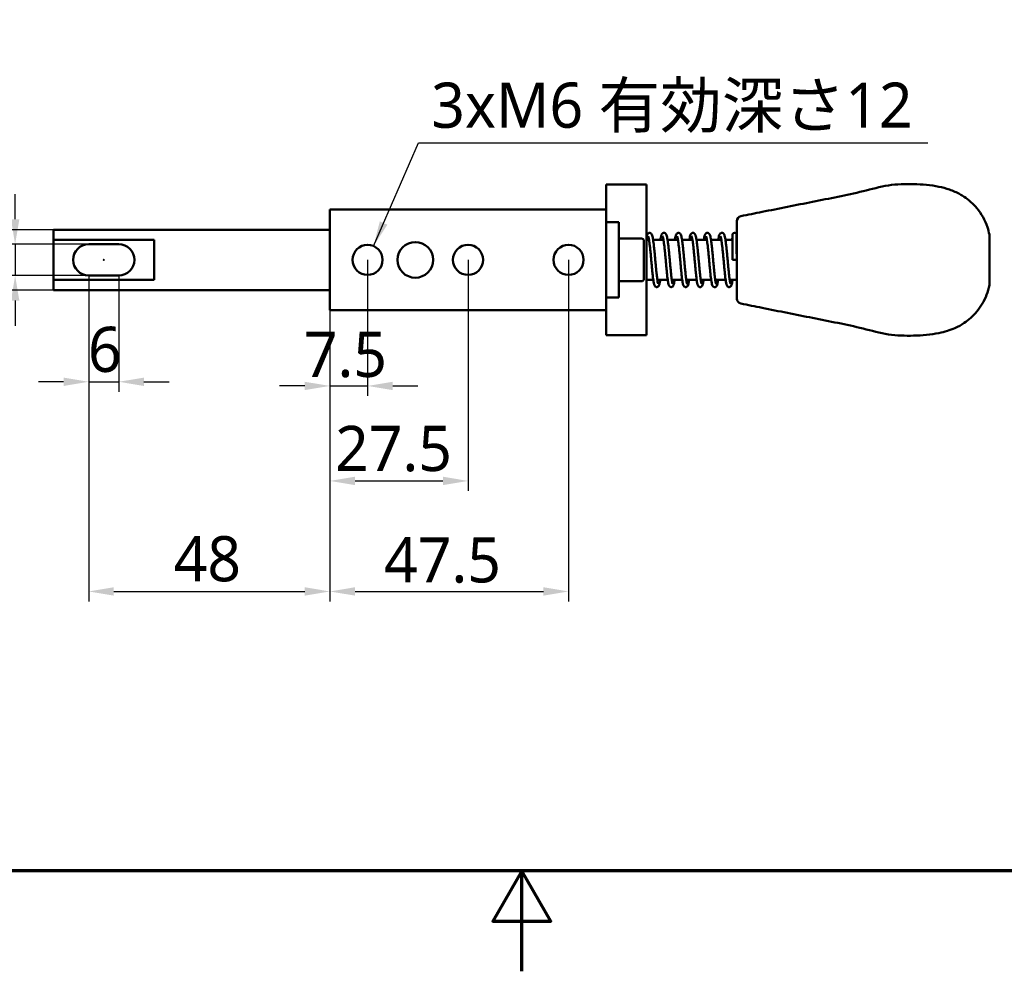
# Model space of a CAD drawing. Header units: millimetres. Extents: x 0 to 594, y 0 to 420.
# Tile 2 of 25: x 197 to 393, y 0 to 189. Entities that reach past the tile are written whole.
import ezdxf

# ---------------------------------------------------------------- set-up
doc = ezdxf.new("R2010")
doc.units = ezdxf.units.MM
doc.header["$LTSCALE"] = 2
for name, color, linetype, lineweight in [('Border (ISO)', 7, 'Continuous', 70), ('Dimension (ISO)', 7, 'Continuous', 25), ('Symbol (ISO)', 7, 'Continuous', 25), ('Visible (ISO)', 7, 'Continuous', 50)]:
    doc.layers.add(name, color=color, linetype=linetype, lineweight=lineweight)
doc.styles.add('Note Text (JIS)', font='meiryo.ttc')
doc.dimstyles.new('Default (JIS)', dxfattribs={"dimscale": 2, "dimtxt": 4.5, "dimasz": 2.5, "dimexe": 1, "dimexo": 0, "dimgap": 0.8, "dimtad": 1, "dimrnd": 1e-08, "dimdsep": 46, "dimtxsty": 'Note Text (JIS)', "dimcen": 0.09, "dimdle": 10, "dimclrd": 256, "dimclre": 256, "dimclrt": 256, "dimadec": 0, "dimazin": 2, "dimtfac": 0.777778, "dimtmove": 0, "dimatfit": 3, "dimfxl": 1, "dimtolj": 1, "dimtzin": 0, "dimlwd": -1, "dimlwe": -1, "dimarcsym": 0})
doc.dimstyles.new('Default (JIS)$7', dxfattribs={"dimscale": 2, "dimtxt": 4.5, "dimasz": 2.5, "dimexe": 1, "dimexo": 0, "dimgap": 0.8, "dimtad": 1, "dimrnd": 1e-08, "dimdsep": 46, "dimtxsty": 'Note Text (JIS)', "dimcen": 0.09, "dimdle": 10, "dimclrd": 256, "dimclre": 256, "dimclrt": 256, "dimadec": 0, "dimazin": 2, "dimtfac": 0.777778, "dimtmove": 0, "dimatfit": 3, "dimfxl": 1, "dimtolj": 1, "dimtzin": 0, "dimlwd": -1, "dimlwe": -1, "dimarcsym": 0})

# ---------------------------------------------------------------- blocks, each defined once
blk = doc.blocks.new('図面枠 既定の図面枠')
at = {"layer": 'Border (ISO)', "flags": 128}
for points in [[(10, 10), (10, 200), (287, 200), (287, 10), (10, 10)], [(148.5, 0), (148.5, 10), (145.613, 5), (151.387, 5), (148.5, 10)]]:
    blk.add_lwpolyline(points, dxfattribs=at)
blk = doc.blocks.new('*D14')
at = {"layer": 'Defpoints', "color": 0}
for p in [(210.81, 138.51), (258.81, 131.61), (258.81, 75.61)]:
    blk.add_point(p, dxfattribs=at)
at = {"layer": 'Dimension (ISO)'}
for p, q in [((210.81, 138.51), (210.81, 73.61)), ((258.81, 131.61), (258.81, 73.61)), ((215.81, 75.61), (253.81, 75.61))]:
    blk.add_line(p, q, dxfattribs=at)
for points in [[(215.81, 76.45), (215.81, 74.78), (210.81, 75.61)], [(253.81, 76.45), (253.81, 74.78), (258.81, 75.61)]]:
    blk.add_solid(points, dxfattribs=at)
at = {"layer": 'Dimension (ISO)', "insert": (227.72, 86.62), "char_height": 9, "attachment_point": 1, "style": 'Note Text (JIS)'}
blk.add_mtext('\\A1;48', dxfattribs=at)
blk = doc.blocks.new('*D15')
at = {"layer": 'Defpoints', "color": 0}
for p in [(266.31, 141.61), (258.81, 131.61), (266.31, 116.52)]:
    blk.add_point(p, dxfattribs=at)
at = {"layer": 'Dimension (ISO)'}
for p, q in [((266.31, 141.61), (266.31, 114.52)), ((258.81, 131.61), (258.81, 114.52)), ((253.81, 116.52), (248.81, 116.52)), ((258.81, 116.52), (266.31, 116.52)), ((271.31, 116.52), (276.31, 116.52))]:
    blk.add_line(p, q, dxfattribs=at)
for points in [[(253.81, 117.35), (253.81, 115.69), (258.81, 116.52)], [(271.31, 117.35), (271.31, 115.69), (266.31, 116.52)]]:
    blk.add_solid(points, dxfattribs=at)
at = {"layer": 'Dimension (ISO)', "insert": (253.63, 127.31), "char_height": 9, "attachment_point": 1, "style": 'Note Text (JIS)'}
blk.add_mtext('\\A1;7.5', dxfattribs=at)
blk = doc.blocks.new('*D16')
at = {"layer": 'Defpoints', "color": 0}
for p in [(286.31, 141.61), (258.81, 131.61), (286.31, 97.61)]:
    blk.add_point(p, dxfattribs=at)
at = {"layer": 'Dimension (ISO)'}
for p, q in [((286.31, 141.61), (286.31, 95.61)), ((258.81, 131.61), (258.81, 95.61)), ((263.81, 97.61), (281.31, 97.61))]:
    blk.add_line(p, q, dxfattribs=at)
for points in [[(263.81, 98.45), (263.81, 96.78), (258.81, 97.61)], [(281.31, 98.45), (281.31, 96.78), (286.31, 97.61)]]:
    blk.add_solid(points, dxfattribs=at)
at = {"layer": 'Dimension (ISO)', "insert": (259.85, 108.58), "char_height": 9, "attachment_point": 1, "style": 'Note Text (JIS)'}
blk.add_mtext('\\A1;27.5', dxfattribs=at)
blk = doc.blocks.new('*D17')
at = {"layer": 'Defpoints', "color": 0}
for p in [(306.31, 141.61), (258.81, 131.61), (306.31, 75.61)]:
    blk.add_point(p, dxfattribs=at)
at = {"layer": 'Dimension (ISO)'}
for p, q in [((306.31, 141.61), (306.31, 73.61)), ((258.81, 131.61), (258.81, 73.61)), ((263.81, 75.61), (301.31, 75.61))]:
    blk.add_line(p, q, dxfattribs=at)
for points in [[(263.81, 76.45), (263.81, 74.78), (258.81, 75.61)], [(301.31, 76.45), (301.31, 74.78), (306.31, 75.61)]]:
    blk.add_solid(points, dxfattribs=at)
at = {"layer": 'Dimension (ISO)', "insert": (269.6, 86.4), "char_height": 9, "attachment_point": 1, "style": 'Note Text (JIS)'}
blk.add_mtext('\\A1;47.5', dxfattribs=at)
blk = doc.blocks.new('*D18')
at = {"layer": 'Defpoints', "color": 0}
for p in [(210.81, 138.51), (216.81, 138.51), (216.81, 117.35)]:
    blk.add_point(p, dxfattribs=at)
at = {"layer": 'Dimension (ISO)'}
for p, q in [((210.81, 138.51), (210.81, 115.35)), ((216.81, 138.51), (216.81, 115.35)), ((205.81, 117.35), (200.81, 117.35)), ((210.81, 117.35), (216.81, 117.35)), ((221.81, 117.35), (226.81, 117.35))]:
    blk.add_line(p, q, dxfattribs=at)
for points in [[(205.81, 118.18), (205.81, 116.51), (210.81, 117.35)], [(221.81, 118.18), (221.81, 116.51), (216.81, 117.35)]]:
    blk.add_solid(points, dxfattribs=at)
at = {"layer": 'Dimension (ISO)', "insert": (210.66, 128.3), "char_height": 9, "attachment_point": 1, "style": 'Note Text (JIS)'}
blk.add_mtext('\\A1;6', dxfattribs=at)
blk = doc.blocks.new('*D19')
at = {"layer": 'Defpoints', "color": 0}
for p in [(210.81, 144.71), (196.17, 138.51), (210.81, 138.51)]:
    blk.add_point(p, dxfattribs=at)
at = {"layer": 'Dimension (ISO)'}
for p, q in [((196.17, 149.71), (196.17, 154.71)), ((210.81, 144.71), (194.17, 144.71)), ((196.17, 144.71), (196.17, 138.51)), ((210.81, 138.51), (194.17, 138.51)), ((196.17, 133.51), (196.17, 128.51))]:
    blk.add_line(p, q, dxfattribs=at)
for points in [[(195.34, 149.71), (197.01, 149.71), (196.17, 144.71)], [(195.34, 133.51), (197.01, 133.51), (196.17, 138.51)]]:
    blk.add_solid(points, dxfattribs=at)
at = {"layer": 'Dimension (ISO)', "insert": (185.2, 132.6), "char_height": 9, "attachment_point": 1, "rotation": 90, "style": 'Note Text (JIS)'}
blk.add_mtext('\\A1;6.2', dxfattribs=at)
blk = doc.blocks.new('*D20')
at = {"layer": 'Defpoints', "color": 0}
for p in [(203.81, 147.61), (179.36, 135.61), (203.81, 135.61)]:
    blk.add_point(p, dxfattribs=at)
at = {"layer": 'Dimension (ISO)'}
for p, q in [((179.36, 152.61), (179.36, 157.61)), ((203.81, 147.61), (177.36, 147.61)), ((179.36, 147.61), (179.36, 135.61)), ((203.81, 135.61), (177.36, 135.61)), ((179.36, 130.61), (179.36, 125.61))]:
    blk.add_line(p, q, dxfattribs=at)
for points in [[(178.52, 152.61), (180.19, 152.61), (179.36, 147.61)], [(178.52, 130.61), (180.19, 130.61), (179.36, 135.61)]]:
    blk.add_solid(points, dxfattribs=at)
at = {"layer": 'Dimension (ISO)', "insert": (168.57, 135.16), "char_height": 9, "attachment_point": 1, "rotation": 90, "style": 'Note Text (JIS)'}
blk.add_mtext('\\A1;12', dxfattribs=at)

msp = doc.modelspace()

# ---------------------------------------------------------------- linework, layer by layer
at = {"layer": 'Visible (ISO)'}
for p, q in [((313.808, 156.612), (321.808, 156.612)), ((313.808, 151.612), (313.808, 156.612)), ((321.808, 126.612), (321.808, 156.612)), ((258.808, 151.612), (313.808, 151.612)), ((258.808, 131.612), (258.808, 151.612)), ((313.808, 151.612), (313.808, 131.612)), ((316.308, 149.112), (313.808, 149.112)), ((316.308, 134.112), (316.308, 149.112)), ((339.808, 133.889), (339.808, 149.335)), ((203.808, 147.612), (203.808, 145.581)), ((203.808, 147.612), (258.808, 147.612)), ((203.808, 145.581), (223.808, 145.581)), ((203.808, 137.643), (203.808, 145.581)), ((223.808, 137.643), (223.808, 145.581)), ((320.808, 145.862), (316.308, 145.862)), ((321.308, 145.362), (321.308, 137.862)), ((322.321, 145.612), (321.808, 145.612)), ((325.201, 145.612), (323.131, 145.612)), ((328.081, 145.612), (326.011, 145.612)), ((330.961, 145.612), (328.891, 145.612)), ((333.841, 145.612), (331.771, 145.612)), ((336.721, 145.612), (334.651, 145.612)), ((338.954, 145.612), (337.531, 145.612)), ((339.808, 145.612), (339.754, 145.612)), ((390.058, 146.637), (390.058, 136.587)), ((210.808, 144.712), (216.808, 144.712)), ((338.966, 141.592), (339.766, 141.592)), ((223.808, 137.643), (203.808, 137.643)), ((203.808, 137.643), (203.808, 135.612)), ((216.808, 138.512), (210.808, 138.512)), ((320.808, 137.362), (316.308, 137.362)), ((323.173, 137.612), (321.808, 137.612)), ((326.053, 137.612), (323.981, 137.612)), ((328.933, 137.612), (326.861, 137.612)), ((331.812, 137.612), (329.741, 137.612)), ((334.692, 137.612), (332.621, 137.612)), ((337.572, 137.612), (335.501, 137.612)), ((339.808, 137.612), (338.381, 137.612)), ((203.808, 135.612), (258.808, 135.612)), ((316.308, 134.112), (313.808, 134.112)), ((313.808, 131.612), (258.808, 131.612)), ((313.808, 126.612), (313.808, 131.612)), ((313.808, 126.612), (321.808, 126.612))]:
    msp.add_line(p, q, dxfattribs=at)
for centre, radius in [((275.808, 141.612), 3.55), ((266.308, 141.612), 3), ((286.308, 141.612), 3), ((306.308, 141.612), 3), ((213.808, 141.612), 0.025)]:
    msp.add_circle(centre, radius, dxfattribs=at)
for centre, radius, start, end in [((340.808, 149.335), 1, 101.31755, 180), ((320.808, 145.362), 0.5, 0, 90), ((210.808, 141.612), 3.1, 90, 270), ((216.808, 141.612), 3.1, 270, 90), ((320.808, 137.862), 0.5, 270, 0), ((340.808, 133.889), 1, 180, 258.68245)]:
    msp.add_arc(centre, radius, start, end, dxfattribs=at)
for points, knots in [([(369.958, 156.436), (369.958, 156.436), (369.958, 156.436), (369.958, 156.436), (368.265, 156.177), (366.608, 155.696), (364.933, 155.28), (363.26, 154.864), (361.568, 154.512), (359.908, 154.175), (358.222, 153.832), (356.568, 153.505), (354.883, 153.17), (353.23, 152.84), (351.547, 152.503), (349.858, 152.165), (348.187, 151.83), (346.51, 151.495), (344.833, 151.16), (344.833, 151.16), (344.833, 151.16), (344.833, 151.16)], [0.46405654, 0.46405654, 0.46405654, 0.46405654, 0.46405664, 0.46405664, 0.46405664, 0.55610327, 0.55610327, 0.55610327, 0.64804419, 0.64804419, 0.64804419, 0.74146355, 0.74146355, 0.74146355, 0.83312031, 0.83312031, 0.83312031, 0.92382686, 0.92382686, 0.92382686, 0.92382686, 0.92382686, 0.92382686, 0.92382686]), ([(380.008, 156.185), (380.008, 156.185), (380.008, 156.185), (380.008, 156.185), (378.408, 156.512), (376.679, 156.643), (374.983, 156.687), (374.983, 156.687), (374.983, 156.687), (374.983, 156.687)], [0.286295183, 0.286295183, 0.286295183, 0.286295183, 0.286295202, 0.286295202, 0.286295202, 0.374849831, 0.374849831, 0.374849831, 0.37484995, 0.37484995, 0.37484995, 0.37484995]), ([(380.008, 156.185), (380.728, 156.037), (381.438, 155.845), (382.846, 155.356), (383.546, 155.046), (384.483, 154.526), (384.763, 154.355), (385.033, 154.175)], [0, 0, 0, 0, 0.22044992, 0.22044992, 0.46650017, 0.46650017, 0.57554245, 0.57554245, 0.57554245, 0.57554245]), ([(387.546, 151.913), (387.546, 151.913), (387.546, 151.913), (387.546, 151.913), (386.823, 152.779), (385.976, 153.545), (385.033, 154.175), (385.033, 154.175), (385.033, 154.175), (385.033, 154.175)], [0.116385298, 0.116385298, 0.116385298, 0.116385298, 0.116385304, 0.116385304, 0.116385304, 0.182957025, 0.182957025, 0.182957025, 0.182957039, 0.182957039, 0.182957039, 0.182957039]), ([(387.546, 151.913), (388.483, 150.79), (389.217, 149.489), (389.837, 147.63), (389.965, 147.137), (390.058, 146.637)], [0, 0, 0, 0, 0.4985869, 0.4985869, 0.67273407, 0.67273407, 0.67273407, 0.67273407]), ([(324.14, 136.844), (324.141, 136.844), (324.13, 136.868), (324.096, 136.976), (324.067, 137.1), (324.019, 137.367), (323.998, 137.492), (323.956, 137.781), (323.934, 137.946), (323.89, 138.308), (323.867, 138.506), (323.821, 138.929), (323.798, 139.155), (323.751, 139.626), (323.727, 139.872), (323.68, 140.379), (323.656, 140.639), (323.607, 141.167), (323.583, 141.435), (323.534, 141.971), (323.509, 142.238), (323.459, 142.768), (323.434, 143.029), (323.383, 143.539), (323.358, 143.787), (323.306, 144.264), (323.281, 144.493), (323.228, 144.927), (323.202, 145.131), (323.148, 145.511), (323.12, 145.687), (323.064, 146.009), (323.034, 146.154), (322.967, 146.425), (322.933, 146.543), (322.848, 146.721), (322.815, 146.788), (322.704, 146.891), (322.669, 146.918), (322.561, 146.973), (322.477, 146.995), (322.323, 146.987), (322.256, 146.966), (322.143, 146.907), (322.101, 146.868), (322.011, 146.769), (321.981, 146.713), (321.891, 146.525), (321.853, 146.385), (321.811, 146.201), (321.81, 146.195), (321.808, 146.189)], [36.2974909, 36.2974909, 36.2974909, 36.2974909, 36.4083351, 36.4083351, 36.6211978, 36.6211978, 36.7663463, 36.7663463, 36.919333, 36.919333, 37.0759142, 37.0759142, 37.2342788, 37.2342788, 37.3936281, 37.3936281, 37.5535907, 37.5535907, 37.7139943, 37.7139943, 37.8747765, 37.8747765, 38.035956, 38.035956, 38.1976412, 38.1976412, 38.3600867, 38.3600867, 38.5238559, 38.5238559, 38.6903151, 38.6903151, 38.8635306, 38.8635306, 39.0619376, 39.0619376, 39.1791743, 39.1791743, 39.2197664, 39.2197664, 39.2749421, 39.2749421, 39.3213272, 39.3213272, 39.3769953, 39.3769953, 39.4770238, 39.4770238, 39.7089778, 39.7089778, 39.7162919, 39.7162919, 39.7162919, 39.7162919]), ([(327.02, 136.844), (327.02, 136.844), (327.009, 136.87), (326.973, 136.988), (326.943, 137.117), (326.894, 137.394), (326.873, 137.523), (326.831, 137.818), (326.809, 137.985), (326.765, 138.353), (326.742, 138.553), (326.696, 138.981), (326.673, 139.208), (326.626, 139.683), (326.602, 139.93), (326.554, 140.439), (326.53, 140.7), (326.481, 141.229), (326.457, 141.497), (326.408, 142.033), (326.383, 142.3), (326.333, 142.829), (326.308, 143.089), (326.257, 143.597), (326.232, 143.844), (326.18, 144.318), (326.154, 144.545), (326.102, 144.975), (326.075, 145.177), (326.021, 145.553), (325.994, 145.726), (325.937, 146.044), (325.907, 146.186), (325.839, 146.455), (325.804, 146.571), (325.718, 146.737), (325.687, 146.79), (325.601, 146.876), (325.565, 146.907), (325.456, 146.968), (325.371, 146.994), (325.214, 146.989), (325.146, 146.97), (325.031, 146.912), (324.988, 146.874), (324.897, 146.778), (324.867, 146.724), (324.782, 146.552), (324.746, 146.43), (324.673, 146.133), (324.64, 145.964), (324.598, 145.719), (324.59, 145.666), (324.581, 145.612)], [30.0143056, 30.0143056, 30.0143056, 30.0143056, 30.1316489, 30.1316489, 30.3488018, 30.3488018, 30.4948039, 30.4948039, 30.6481761, 30.6481761, 30.8049412, 30.8049412, 30.9634028, 30.9634028, 31.1228095, 31.1228095, 31.2828106, 31.2828106, 31.4432446, 31.4432446, 31.6040559, 31.6040559, 31.7652694, 31.7652694, 31.9270017, 31.9270017, 32.0895238, 32.0895238, 32.253436, 32.253436, 32.4202118, 32.4202118, 32.5943347, 32.5943347, 32.7971869, 32.7971869, 32.8872895, 32.8872895, 32.9325065, 32.9325065, 32.9893121, 32.9893121, 33.0356344, 33.0356344, 33.0903511, 33.0903511, 33.1858624, 33.1858624, 33.3940032, 33.3940032, 33.5921456, 33.5921456, 33.6440229, 33.6440229, 33.6440229, 33.6440229]), ([(329.9, 136.844), (329.9, 136.844), (329.89, 136.868), (329.855, 136.979), (329.826, 137.103), (329.777, 137.373), (329.757, 137.499), (329.715, 137.789), (329.693, 137.954), (329.649, 138.317), (329.626, 138.516), (329.58, 138.94), (329.557, 139.166), (329.51, 139.638), (329.486, 139.885), (329.438, 140.392), (329.414, 140.652), (329.366, 141.181), (329.341, 141.448), (329.292, 141.984), (329.268, 142.252), (329.218, 142.781), (329.193, 143.042), (329.142, 143.551), (329.116, 143.799), (329.065, 144.276), (329.039, 144.504), (328.987, 144.937), (328.96, 145.141), (328.906, 145.52), (328.879, 145.695), (328.822, 146.016), (328.792, 146.161), (328.725, 146.431), (328.691, 146.549), (328.606, 146.724), (328.573, 146.789), (328.468, 146.887), (328.433, 146.915), (328.325, 146.972), (328.24, 146.995), (328.085, 146.988), (328.019, 146.967), (327.905, 146.908), (327.863, 146.87), (327.772, 146.772), (327.742, 146.715), (327.654, 146.532), (327.616, 146.396), (327.542, 146.078), (327.51, 145.909), (327.472, 145.683), (327.467, 145.648), (327.461, 145.612)], [23.7311203, 23.7311203, 23.7311203, 23.7311203, 23.8433433, 23.8433433, 24.0571298, 24.0571298, 24.2024656, 24.2024656, 24.3555368, 24.3555368, 24.5121582, 24.5121582, 24.670544, 24.670544, 24.8299057, 24.8299057, 24.9898766, 24.9898766, 25.1502868, 25.1502868, 25.3110753, 25.3110753, 25.472262, 25.472262, 25.6339571, 25.6339571, 25.7964187, 25.7964187, 25.9602179, 25.9602179, 26.1267431, 26.1267431, 26.3001457, 26.3001457, 26.4994458, 26.4994458, 26.6109256, 26.6109256, 26.6524475, 26.6524475, 26.7079872, 26.7079872, 26.7543537, 26.7543537, 26.8097873, 26.8097873, 26.9086936, 26.9086936, 27.1348304, 27.1348304, 27.3267749, 27.3267749, 27.3608399, 27.3608399, 27.3608399, 27.3608399]), ([(332.78, 136.844), (332.781, 136.844), (332.775, 136.854), (332.754, 136.914), (332.73, 137.001), (332.688, 137.203), (332.669, 137.306), (332.629, 137.553), (332.608, 137.698), (332.564, 138.024), (332.542, 138.206), (332.497, 138.599), (332.474, 138.811), (332.427, 139.26), (332.404, 139.496), (332.356, 139.986), (332.333, 140.24), (332.284, 140.759), (332.26, 141.023), (332.211, 141.557), (332.187, 141.826), (332.137, 142.36), (332.112, 142.625), (332.062, 143.147), (332.037, 143.402), (331.986, 143.898), (331.96, 144.137), (331.908, 144.595), (331.882, 144.812), (331.829, 145.221), (331.802, 145.412), (331.747, 145.764), (331.719, 145.925), (331.659, 146.219), (331.628, 146.35), (331.568, 146.541), (331.543, 146.61), (331.48, 146.733), (331.448, 146.789), (331.358, 146.879), (331.322, 146.909), (331.213, 146.969), (331.128, 146.994), (330.972, 146.989), (330.904, 146.969), (330.79, 146.911), (330.747, 146.873), (330.656, 146.777), (330.626, 146.722), (330.54, 146.547), (330.504, 146.422), (330.431, 146.121), (330.398, 145.952), (330.357, 145.711), (330.349, 145.662), (330.341, 145.612)], [17.447935, 17.447935, 17.447935, 17.447935, 17.5193761, 17.5193761, 17.7027233, 17.7027233, 17.8407221, 17.8407221, 17.9904513, 17.9904513, 18.1455157, 18.1455157, 18.303106, 18.303106, 18.4620142, 18.4620142, 18.6216923, 18.6216923, 18.7818826, 18.7818826, 18.9424726, 18.9424726, 19.1034406, 19.1034406, 19.2648451, 19.2648451, 19.4268545, 19.4268545, 19.5898413, 19.5898413, 19.7546567, 19.7546567, 19.9235425, 19.9235425, 20.1043483, 20.1043483, 20.2268214, 20.2268214, 20.3226258, 20.3226258, 20.3668696, 20.3668696, 20.4233688, 20.4233688, 20.4696992, 20.4696992, 20.5245767, 20.5245767, 20.6208447, 20.6208447, 20.8330281, 20.8330281, 21.0296409, 21.0296409, 21.0776528, 21.0776528, 21.0776528, 21.0776528]), ([(335.66, 136.844), (335.66, 136.844), (335.651, 136.865), (335.619, 136.963), (335.591, 137.079), (335.544, 137.334), (335.524, 137.456), (335.482, 137.737), (335.46, 137.899), (335.416, 138.254), (335.393, 138.45), (335.348, 138.868), (335.324, 139.091), (335.277, 139.558), (335.254, 139.803), (335.206, 140.307), (335.182, 140.566), (335.134, 141.093), (335.109, 141.36), (335.06, 141.895), (335.036, 142.164), (334.986, 142.694), (334.961, 142.956), (334.91, 143.468), (334.885, 143.718), (334.834, 144.199), (334.808, 144.43), (334.755, 144.868), (334.729, 145.075), (334.675, 145.46), (334.648, 145.639), (334.591, 145.966), (334.562, 146.114), (334.497, 146.388), (334.463, 146.508), (334.381, 146.7), (334.348, 146.78), (334.214, 146.898), (334.179, 146.924), (334.072, 146.976), (333.988, 146.996), (333.835, 146.986), (333.77, 146.963), (333.658, 146.903), (333.616, 146.864), (333.526, 146.763), (333.496, 146.705), (333.404, 146.506), (333.364, 146.353), (333.288, 146.008), (333.257, 145.837), (333.225, 145.634), (333.223, 145.623), (333.221, 145.612)], [11.1647497, 11.1647497, 11.1647497, 11.1647497, 11.2679557, 11.2679557, 11.4755665, 11.4755665, 11.6196138, 11.6196138, 11.7721031, 11.7721031, 11.9284486, 11.9284486, 12.0866901, 12.0866901, 12.2459674, 12.2459674, 12.4058821, 12.4058821, 12.5662485, 12.5662485, 12.7269958, 12.7269958, 12.8881352, 12.8881352, 13.0497653, 13.0497653, 13.2121227, 13.2121227, 13.3757292, 13.3757292, 13.5418343, 13.5418343, 13.7140633, 13.7140633, 13.9079528, 13.9079528, 14.0511272, 14.0511272, 14.0895488, 14.0895488, 14.143799, 14.143799, 14.1902469, 14.1902469, 14.2465805, 14.2465805, 14.3498252, 14.3498252, 14.5977891, 14.5977891, 14.7839161, 14.7839161, 14.7944715, 14.7944715, 14.7944715, 14.7944715]), ([(338.54, 136.844), (338.54, 136.844), (338.533, 136.86), (338.505, 136.942), (338.479, 137.047), (338.433, 137.281), (338.414, 137.395), (338.372, 137.663), (338.351, 137.819), (338.307, 138.163), (338.284, 138.353), (338.239, 138.762), (338.216, 138.981), (338.169, 139.441), (338.145, 139.683), (338.098, 140.182), (338.074, 140.439), (338.026, 140.963), (338.001, 141.229), (337.952, 141.764), (337.928, 142.033), (337.878, 142.565), (337.853, 142.829), (337.803, 143.345), (337.777, 143.597), (337.726, 144.084), (337.7, 144.318), (337.648, 144.764), (337.622, 144.975), (337.568, 145.369), (337.541, 145.553), (337.485, 145.89), (337.457, 146.042), (337.394, 146.324), (337.361, 146.448), (337.287, 146.645), (337.257, 146.723), (337.15, 146.85), (337.111, 146.889), (336.993, 146.961), (336.908, 146.991), (336.747, 146.992), (336.678, 146.974), (336.56, 146.919), (336.516, 146.882), (336.425, 146.789), (336.394, 146.736), (336.314, 146.581), (336.281, 146.477), (336.209, 146.207), (336.173, 146.035), (336.126, 145.764), (336.113, 145.69), (336.101, 145.612)], [4.8815644, 4.8815644, 4.8815644, 4.8815644, 4.971974, 4.971974, 5.1702758, 5.1702758, 5.3122032, 5.3122032, 5.4637323, 5.4637323, 5.6196277, 5.6196277, 5.7776371, 5.7776371, 5.9367808, 5.9367808, 6.0966083, 6.0966083, 6.2569083, 6.2569083, 6.4175948, 6.4175948, 6.5786663, 6.5786663, 6.740205, 6.740205, 6.9024188, 6.9024188, 7.0657651, 7.0657651, 7.2313172, 7.2313172, 7.402065, 7.402065, 7.5897526, 7.5897526, 7.7371819, 7.7371819, 7.7944215, 7.7944215, 7.8536374, 7.8536374, 7.8999376, 7.8999376, 7.9536117, 7.9536117, 8.0442744, 8.0442744, 8.22661, 8.22661, 8.43704, 8.43704, 8.5112792, 8.5112792, 8.5112792, 8.5112792]), ([(339.766, 141.592), (339.766, 141.858), (339.766, 142.125), (339.766, 142.652), (339.765, 142.913), (339.764, 143.419), (339.764, 143.666), (339.762, 144.14), (339.761, 144.367), (339.759, 144.795), (339.758, 144.997), (339.756, 145.369), (339.755, 145.54), (339.752, 145.847), (339.751, 145.984), (339.748, 146.218), (339.746, 146.317), (339.743, 146.475), (339.741, 146.533), (339.738, 146.598), (339.743, 146.593), (339.729, 146.669), (339.728, 146.676), (339.722, 146.697), (339.719, 146.711), (339.703, 146.752), (339.695, 146.774), (339.663, 146.822), (339.651, 146.84), (339.62, 146.874), (339.602, 146.891), (339.546, 146.934), (339.499, 146.962), (339.397, 146.989), (339.35, 146.994), (339.262, 146.987), (339.221, 146.976), (339.147, 146.947), (339.116, 146.927), (339.058, 146.882), (339.036, 146.858), (338.997, 146.807), (338.985, 146.785), (338.965, 146.744), (338.96, 146.728), (338.951, 146.703), (338.949, 146.693), (338.944, 146.674), (338.942, 146.666), (338.939, 146.647), (338.938, 146.64), (338.935, 146.612), (338.934, 146.602), (338.931, 146.555), (338.929, 146.515), (338.923, 146.388), (338.918, 146.296), (338.907, 146.075), (338.9, 145.948), (338.887, 145.742), (338.883, 145.679), (338.879, 145.612)], [0, 0, 0, 0, 0.160078, 0.160078, 0.3201611, 0.3201611, 0.4802613, 0.4802613, 0.640397, 0.640397, 0.8006023, 0.8006023, 0.9609528, 0.9609528, 1.1216487, 1.1216487, 1.2833894, 1.2833894, 1.4502152, 1.4502152, 1.5383086, 1.5383086, 1.5459609, 1.5459609, 1.5550135, 1.5550135, 1.56133, 1.56133, 1.5640458, 1.5640458, 1.5661119, 1.5661119, 1.5691848, 1.5691848, 1.5712757, 1.5712757, 1.573243, 1.573243, 1.5755108, 1.5755108, 1.5786, 1.5786, 1.5832953, 1.5832953, 1.5893511, 1.5893511, 1.596014, 1.596014, 1.6052154, 1.6052154, 1.6227217, 1.6227217, 1.6807493, 1.6807493, 1.8192004, 1.8192004, 1.9885117, 1.9885117, 2.149163, 2.149163, 2.2159557, 2.2159557, 2.2159557, 2.2159557]), ([(324.54, 137.612), (324.531, 137.55), (324.523, 137.491), (324.489, 137.267), (324.463, 137.118), (324.408, 136.846), (324.379, 136.727), (324.312, 136.532), (324.29, 136.453), (324.17, 136.32), (324.14, 136.291), (324.044, 136.229), (323.969, 136.198), (323.82, 136.188), (323.754, 136.2), (323.64, 136.243), (323.595, 136.275), (323.512, 136.347), (323.483, 136.387), (323.402, 136.516), (323.377, 136.593), (323.302, 136.842), (323.263, 137.036), (323.197, 137.438), (323.171, 137.615), (323.121, 137.998), (323.097, 138.202), (323.048, 138.635), (323.024, 138.863), (322.975, 139.338), (322.951, 139.585), (322.903, 140.094), (322.879, 140.354), (322.83, 140.883), (322.805, 141.151), (322.756, 141.687), (322.732, 141.955), (322.682, 142.484), (322.658, 142.745), (322.608, 143.254), (322.583, 143.502), (322.533, 143.978), (322.508, 144.205), (322.458, 144.634), (322.433, 144.836), (322.384, 145.206), (322.359, 145.375), (322.311, 145.675), (322.287, 145.806), (322.242, 146.025), (322.221, 146.114), (322.185, 146.24), (322.169, 146.283), (322.156, 146.314), (322.153, 146.319), (322.153, 146.319)], [35.4598508, 35.4598508, 35.4598508, 35.4598508, 35.5182627, 35.5182627, 35.6884094, 35.6884094, 35.8753533, 35.8753533, 36.0330666, 36.0330666, 36.0729454, 36.0729454, 36.1225812, 36.1225812, 36.1610527, 36.1610527, 36.2031975, 36.2031975, 36.264083, 36.264083, 36.4178007, 36.4178007, 36.6841408, 36.6841408, 36.8574448, 36.8574448, 37.02357, 37.02357, 37.1870728, 37.1870728, 37.34932, 37.34932, 37.5108496, 37.5108496, 37.6718964, 37.6718964, 37.8325539, 37.8325539, 37.9928271, 37.9928271, 38.1526387, 38.1526387, 38.3117954, 38.3117954, 38.4698909, 38.4698909, 38.6260565, 38.6260565, 38.7782989, 38.7782989, 38.9216812, 38.9216812, 39.0442229, 39.0442229, 39.0973127, 39.0973127, 39.0973127, 39.0973127]), ([(327.42, 137.612), (327.411, 137.551), (327.403, 137.493), (327.369, 137.269), (327.344, 137.12), (327.288, 136.847), (327.26, 136.728), (327.193, 136.534), (327.17, 136.455), (327.053, 136.322), (327.022, 136.293), (326.927, 136.23), (326.852, 136.199), (326.702, 136.188), (326.635, 136.199), (326.521, 136.243), (326.476, 136.274), (326.393, 136.346), (326.364, 136.386), (326.283, 136.513), (326.258, 136.59), (326.206, 136.759), (326.185, 136.847), (326.134, 137.088), (326.106, 137.253), (326.052, 137.608), (326.027, 137.794), (325.978, 138.193), (325.953, 138.405), (325.905, 138.852), (325.881, 139.086), (325.832, 139.574), (325.808, 139.826), (325.76, 140.342), (325.735, 140.606), (325.686, 141.138), (325.662, 141.407), (325.613, 141.942), (325.588, 142.209), (325.539, 142.733), (325.514, 142.991), (325.464, 143.491), (325.439, 143.733), (325.389, 144.195), (325.364, 144.415), (325.314, 144.826), (325.29, 145.018), (325.24, 145.367), (325.216, 145.525), (325.168, 145.8), (325.145, 145.918), (325.102, 146.108), (325.082, 146.183), (325.051, 146.279), (325.039, 146.308), (325.033, 146.319), (325.033, 146.319), (325.033, 146.319)], [29.1766654, 29.1766654, 29.1766654, 29.1766654, 29.2342915, 29.2342915, 29.4044006, 29.4044006, 29.5911885, 29.5911885, 29.7483129, 29.7483129, 29.789112, 29.789112, 29.8390388, 29.8390388, 29.8775253, 29.8775253, 29.919591, 29.919591, 29.9801722, 29.9801722, 30.1319446, 30.1319446, 30.2667551, 30.2667551, 30.457518, 30.457518, 30.6275536, 30.6275536, 30.7925953, 30.7925953, 30.9556081, 30.9556081, 31.1175884, 31.1175884, 31.2789474, 31.2789474, 31.439865, 31.439865, 31.6004034, 31.6004034, 31.7605425, 31.7605425, 31.920174, 31.920174, 32.0790521, 32.0790521, 32.2366619, 32.2366619, 32.3918823, 32.3918823, 32.5420712, 32.5420712, 32.6806011, 32.6806011, 32.7924697, 32.7924697, 32.8141274, 32.8141274, 32.8141274, 32.8141274]), ([(330.3, 137.612), (330.281, 137.476), (330.262, 137.35), (330.216, 137.079), (330.19, 136.944), (330.127, 136.686), (330.099, 136.578), (330.015, 136.427), (329.995, 136.394), (329.939, 136.329), (329.908, 136.298), (329.811, 136.233), (329.736, 136.2), (329.586, 136.188), (329.519, 136.199), (329.404, 136.241), (329.359, 136.272), (329.275, 136.344), (329.246, 136.384), (329.166, 136.508), (329.14, 136.583), (329.088, 136.751), (329.066, 136.84), (329.015, 137.084), (328.987, 137.248), (328.933, 137.603), (328.908, 137.789), (328.858, 138.187), (328.834, 138.399), (328.785, 138.846), (328.761, 139.08), (328.713, 139.567), (328.689, 139.819), (328.64, 140.335), (328.616, 140.599), (328.567, 141.131), (328.543, 141.4), (328.493, 141.935), (328.469, 142.202), (328.419, 142.726), (328.394, 142.984), (328.345, 143.484), (328.32, 143.726), (328.27, 144.189), (328.245, 144.409), (328.195, 144.821), (328.17, 145.013), (328.121, 145.363), (328.097, 145.521), (328.049, 145.797), (328.026, 145.915), (327.983, 146.106), (327.963, 146.181), (327.932, 146.278), (327.919, 146.308), (327.913, 146.319), (327.913, 146.319), (327.913, 146.319)], [22.8934792, 22.8934792, 22.8934792, 22.8934792, 23.0227638, 23.0227638, 23.1973151, 23.1973151, 23.4063575, 23.4063575, 23.4613202, 23.4613202, 23.504488, 23.504488, 23.5550786, 23.5550786, 23.5936009, 23.5936009, 23.6354987, 23.6354987, 23.6954349, 23.6954349, 23.8431426, 23.8431426, 23.9815614, 23.9815614, 24.1727895, 24.1727895, 24.3428983, 24.3428983, 24.5079661, 24.5079661, 24.6709911, 24.6709911, 24.8329782, 24.8329782, 24.9943417, 24.9943417, 25.1552628, 25.1552628, 25.3158045, 25.3158045, 25.4759475, 25.4759475, 25.6355842, 25.6355842, 25.7944706, 25.7944706, 25.9520953, 25.9520953, 26.1073449, 26.1073449, 26.2575983, 26.2575983, 26.3962815, 26.3962815, 26.5084741, 26.5084741, 26.5309421, 26.5309421, 26.5309421, 26.5309421]), ([(333.18, 137.612), (333.16, 137.471), (333.14, 137.341), (333.094, 137.068), (333.067, 136.934), (333.005, 136.677), (332.977, 136.569), (332.874, 136.39), (332.834, 136.321), (332.671, 136.223), (332.596, 136.195), (332.449, 136.189), (332.384, 136.202), (332.272, 136.248), (332.228, 136.28), (332.146, 136.354), (332.118, 136.394), (332.035, 136.53), (332.009, 136.614), (331.937, 136.866), (331.9, 137.05), (331.837, 137.433), (331.812, 137.611), (331.762, 137.993), (331.737, 138.197), (331.689, 138.629), (331.664, 138.857), (331.616, 139.332), (331.592, 139.579), (331.543, 140.087), (331.519, 140.348), (331.47, 140.876), (331.446, 141.144), (331.397, 141.68), (331.372, 141.948), (331.323, 142.477), (331.298, 142.739), (331.248, 143.248), (331.223, 143.496), (331.174, 143.972), (331.149, 144.2), (331.099, 144.629), (331.074, 144.831), (331.024, 145.202), (331, 145.371), (330.951, 145.672), (330.928, 145.803), (330.883, 146.022), (330.861, 146.112), (330.825, 146.239), (330.81, 146.282), (330.796, 146.314), (330.793, 146.319), (330.793, 146.319)], [16.6102934, 16.6102934, 16.6102934, 16.6102934, 16.743871, 16.743871, 16.9187708, 16.9187708, 17.1299246, 17.1299246, 17.2270452, 17.2270452, 17.2751303, 17.2751303, 17.3135313, 17.3135313, 17.3561653, 17.3561653, 17.4189393, 17.4189393, 17.5851374, 17.5851374, 17.8330796, 17.8330796, 18.00649, 18.00649, 18.1726479, 18.1726479, 18.3361651, 18.3361651, 18.4984199, 18.4984199, 18.6599542, 18.6599542, 18.8210045, 18.8210045, 18.9816651, 18.9816651, 19.1419417, 19.1419417, 19.3017577, 19.3017577, 19.4609211, 19.4609211, 19.6190281, 19.6190281, 19.7752157, 19.7752157, 19.9275047, 19.9275047, 20.0709966, 20.0709966, 20.1937882, 20.1937882, 20.2477568, 20.2477568, 20.2477568, 20.2477568]), ([(336.06, 137.612), (336.041, 137.475), (336.021, 137.349), (335.976, 137.078), (335.949, 136.942), (335.887, 136.685), (335.859, 136.577), (335.757, 136.395), (335.717, 136.316), (335.531, 136.215), (335.456, 136.192), (335.313, 136.191), (335.249, 136.207), (335.14, 136.255), (335.097, 136.288), (335.017, 136.364), (334.99, 136.406), (334.903, 136.555), (334.876, 136.651), (334.807, 136.916), (334.774, 137.088), (334.715, 137.452), (334.689, 137.63), (334.639, 138.015), (334.615, 138.219), (334.566, 138.653), (334.542, 138.882), (334.493, 139.358), (334.469, 139.606), (334.421, 140.115), (334.396, 140.376), (334.348, 140.905), (334.323, 141.173), (334.274, 141.709), (334.25, 141.977), (334.2, 142.506), (334.175, 142.767), (334.126, 143.275), (334.101, 143.522), (334.051, 143.997), (334.026, 144.224), (333.976, 144.651), (333.951, 144.852), (333.902, 145.22), (333.877, 145.388), (333.829, 145.686), (333.805, 145.817), (333.76, 146.032), (333.739, 146.12), (333.704, 146.244), (333.688, 146.286), (333.675, 146.315), (333.672, 146.319), (333.673, 146.319)], [10.3271085, 10.3271085, 10.3271085, 10.3271085, 10.456908, 10.456908, 10.6315006, 10.6315006, 10.8407894, 10.8407894, 10.9490992, 10.9490992, 10.9952124, 10.9952124, 11.0335667, 11.0335667, 11.0770417, 11.0770417, 11.1430998, 11.1430998, 11.3327712, 11.3327712, 11.5563667, 11.5563667, 11.7293278, 11.7293278, 11.8953463, 11.8953463, 12.0588024, 12.0588024, 12.2210247, 12.2210247, 12.3825387, 12.3825387, 12.5435741, 12.5435741, 12.7042213, 12.7042213, 12.8644833, 12.8644833, 13.0242801, 13.0242801, 13.1834144, 13.1834144, 13.3414716, 13.3414716, 13.4975638, 13.4975638, 13.6496493, 13.6496493, 13.7926637, 13.7926637, 13.9143682, 13.9143682, 13.9645715, 13.9645715, 13.9645715, 13.9645715]), ([(338.94, 137.612), (338.923, 137.493), (338.906, 137.382), (338.863, 137.121), (338.837, 136.983), (338.778, 136.723), (338.748, 136.613), (338.671, 136.452), (338.645, 136.401), (338.566, 136.316), (338.536, 136.288), (338.441, 136.228), (338.366, 136.197), (338.217, 136.188), (338.151, 136.2), (338.038, 136.244), (337.993, 136.276), (337.91, 136.349), (337.882, 136.389), (337.8, 136.519), (337.775, 136.598), (337.7, 136.848), (337.662, 137.039), (337.597, 137.436), (337.571, 137.613), (337.521, 137.996), (337.497, 138.2), (337.448, 138.632), (337.424, 138.86), (337.376, 139.335), (337.351, 139.582), (337.303, 140.09), (337.279, 140.351), (337.23, 140.88), (337.205, 141.148), (337.156, 141.683), (337.132, 141.951), (337.082, 142.481), (337.058, 142.742), (337.008, 143.251), (336.983, 143.499), (336.933, 143.975), (336.908, 144.203), (336.858, 144.632), (336.833, 144.833), (336.784, 145.204), (336.759, 145.373), (336.711, 145.673), (336.687, 145.805), (336.642, 146.023), (336.621, 146.113), (336.585, 146.239), (336.569, 146.283), (336.556, 146.314), (336.552, 146.319), (336.552, 146.319)], [4.0439249, 4.0439249, 4.0439249, 4.0439249, 4.1565999, 4.1565999, 4.3299064, 4.3299064, 4.531873, 4.531873, 4.6192733, 4.6192733, 4.6579498, 4.6579498, 4.7071763, 4.7071763, 4.7456274, 4.7456274, 4.7878898, 4.7878898, 4.8492279, 4.8492279, 5.0058724, 5.0058724, 5.2674907, 5.2674907, 5.4408458, 5.4408458, 5.6069866, 5.6069866, 5.7704964, 5.7704964, 5.9327472, 5.9327472, 6.094279, 6.094279, 6.2553276, 6.2553276, 6.4159865, 6.4159865, 6.5762614, 6.5762614, 6.736075, 6.736075, 6.895235, 6.895235, 7.053336, 7.053336, 7.2095122, 7.2095122, 7.3617771, 7.3617771, 7.5052122, 7.5052122, 7.6278742, 7.6278742, 7.6813862, 7.6813862, 7.6813862, 7.6813862]), ([(338.966, 141.592), (338.966, 141.858), (338.966, 142.124), (338.966, 142.65), (338.965, 142.91), (338.964, 143.416), (338.964, 143.662), (338.962, 144.134), (338.961, 144.361), (338.959, 144.788), (338.958, 144.988), (338.956, 145.359), (338.955, 145.529), (338.952, 145.833), (338.951, 145.968), (338.948, 146.198), (338.946, 146.294), (338.943, 146.442), (338.942, 146.496), (338.94, 146.537), (338.94, 146.544), (338.94, 146.545), (338.94, 146.545), (338.94, 146.545)], [0, 0, 0, 0, 0.159922, 0.159922, 0.3198389, 0.3198389, 0.4797388, 0.4797388, 0.6396033, 0.6396033, 0.7993987, 0.7993987, 0.9590507, 0.9590507, 1.1183654, 1.1183654, 1.2766927, 1.2766927, 1.4307786, 1.4307786, 1.4898218, 1.4898218, 1.4922529, 1.4922529, 1.4922529, 1.4922529]), ([(390.058, 136.587), (389.813, 135.271), (389.319, 133.992), (388.313, 132.307), (387.949, 131.793), (387.546, 131.311)], [0, 0, 0, 0, 0.45883256, 0.45883256, 0.67306211, 0.67306211, 0.67306211, 0.67306211]), ([(369.958, 126.788), (369.958, 126.788), (369.958, 126.788), (369.958, 126.788), (368.265, 127.048), (366.608, 127.528), (364.933, 127.944), (363.26, 128.36), (361.568, 128.712), (359.908, 129.05), (358.222, 129.392), (356.568, 129.719), (354.883, 130.055), (353.23, 130.384), (351.547, 130.721), (349.858, 131.06), (348.187, 131.394), (346.51, 131.729), (344.833, 132.065)], [0.46405609, 0.46405609, 0.46405609, 0.46405609, 0.46405665, 0.46405665, 0.46405665, 0.55610327, 0.55610327, 0.55610327, 0.64804419, 0.64804419, 0.64804419, 0.74146355, 0.74146355, 0.74146355, 0.83312031, 0.83312031, 0.83312031, 0.92382684, 0.92382684, 0.92382684, 0.92382684]), ([(385.033, 129.05), (384.463, 128.669), (383.854, 128.335), (382.725, 127.831), (382.221, 127.641), (381.154, 127.304), (380.584, 127.157), (380.008, 127.04)], [0, 0, 0, 0, 0.22961796, 0.22961796, 0.39952439, 0.39952439, 0.57590171, 0.57590171, 0.57590171, 0.57590171]), ([(380.008, 127.04), (380.008, 127.04), (380.008, 127.04), (380.008, 127.04), (378.408, 126.712), (376.679, 126.581), (374.983, 126.537), (374.983, 126.537), (374.983, 126.537), (374.983, 126.537)], [0.2862952, 0.2862952, 0.2862952, 0.2862952, 0.286295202, 0.286295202, 0.286295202, 0.374849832, 0.374849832, 0.374849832, 0.37484991, 0.37484991, 0.37484991, 0.37484991])]:
    msp.add_open_spline(points, degree=3, knots=knots, dxfattribs=at)
for points in [[(369.958, 156.436), (371.619, 156.69), (373.32, 156.73), (374.983, 156.687)], [(340.612, 150.316), (342.017, 150.597), (343.425, 150.878), (344.833, 151.16)], [(344.833, 132.065), (343.425, 132.346), (342.017, 132.628), (340.612, 132.909)], [(387.546, 131.311), (386.823, 130.445), (385.976, 129.679), (385.033, 129.05)], [(374.983, 126.537), (373.32, 126.494), (371.619, 126.534), (369.958, 126.788)]]:
    msp.add_open_spline(points, degree=3, dxfattribs=at)

# ---------------------------------------------------------------- block references
at = {"xscale": 2, "yscale": 2, "zscale": 2}
msp.add_blockref('図面枠 既定の図面枠', (0, 0), dxfattribs=at)

# ---------------------------------------------------------------- texts
at = {"layer": 'Symbol (ISO)', "insert": (278.978, 176.905), "char_height": 9, "width": 100.47908, "attachment_point": 1, "style": 'Note Text (JIS)'}
msp.add_mtext('{3xM6 有効深さ12}', dxfattribs=at)

# ---------------------------------------------------------------- dimensions: what is measured, and where the dimension line sits
at = {"layer": 'Dimension (ISO)'}
for base, p1, p2, angle, override, picture, middle in [((179.355, 135.612), (203.808, 147.612), (203.808, 135.612), 90, {"dimgap": 0.8, "dimdec": 2, "dimtol": 0, "dimlim": 0, "dimtp": 0, "dimtm": 0, "dimtdec": 2, "dimtofl": 1, "dimatfit": 1}, '*D20', (179.355, 141.612)), ((196.173, 138.512), (210.808, 144.712), (210.808, 138.512), 90, {"dimgap": 0.8, "dimdec": 2, "dimtol": 0, "dimlim": 0, "dimtp": 0, "dimtm": 0, "dimtdec": 2, "dimtofl": 1, "dimatfit": 1}, '*D19', (196.173, 141.612)), ((266.308, 116.521), (258.808, 131.612), (266.308, 141.612), 180, {"dimgap": 0.8, "dimdec": 2, "dimtol": 0, "dimlim": 0, "dimtp": 0, "dimtm": 0, "dimtdec": 2, "dimtofl": 1, "dimatfit": 1}, '*D15', (262.558, 116.521)), ((286.308, 97.612), (258.808, 131.612), (286.308, 141.612), 180, {"dimgap": 0.8, "dimdec": 2, "dimtol": 0, "dimlim": 0, "dimtp": 0, "dimtm": 0, "dimtdec": 2, "dimtofl": 0, "dimatfit": 1}, '*D16', (272.558, 97.612)), ((306.308, 75.612), (258.808, 131.612), (306.308, 141.612), 180, {"dimgap": 0.8, "dimdec": 2, "dimtol": 0, "dimlim": 0, "dimtp": 0, "dimtm": 0, "dimtdec": 2, "dimtofl": 0, "dimatfit": 1}, '*D17', (282.558, 75.612)), ((216.808, 117.347), (210.808, 138.512), (216.808, 138.512), 180, {"dimgap": 0.8, "dimdec": 2, "dimtol": 0, "dimlim": 0, "dimtp": 0, "dimtm": 0, "dimtdec": 2, "dimtofl": 1, "dimatfit": 1}, '*D18', (213.808, 117.347)), ((258.808, 75.612), (210.808, 138.512), (258.808, 131.612), 180, {"dimgap": 0.8, "dimdec": 2, "dimtol": 0, "dimlim": 0, "dimtp": 0, "dimtm": 0, "dimtdec": 2, "dimtofl": 0, "dimatfit": 1}, '*D14', (234.808, 75.612))]:
    dim = msp.add_linear_dim(base=base, p1=p1, p2=p2, angle=angle, dimstyle='Default (JIS)', override=override, dxfattribs=at)
    dim.commit()
    dim.dimension.update_dxf_attribs({"geometry": picture, "text_midpoint": middle, "dimtype": 160})

# ---------------------------------------------------------------- leaders
at = {"layer": 'Symbol (ISO)', "annotation_type": 0, "has_hookline": 1, "hookline_direction": 0, "text_width": 98.802}
msp.add_leader([(267.495, 144.367), (276.478, 164.915), (278.978, 164.915)], dimstyle='Default (JIS)$7', override={"dimgap": 0, "dimtad": 1}, dxfattribs=at)

doc.saveas('drawing.dxf')
